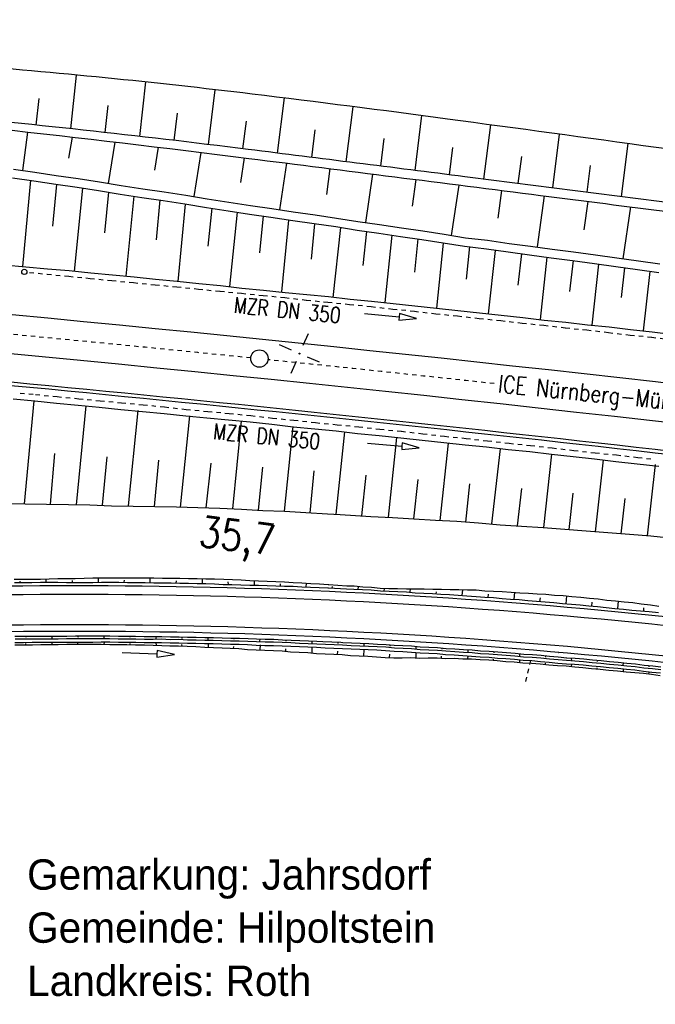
# Model space of a CAD drawing. Extents: x 0 to 1135, y 0 to 420.
# Tile 33 of 84: x 827 to 900, y 65 to 179. Entities that reach past the tile are written whole.
import ezdxf

# ---------------------------------------------------------------- set-up
doc = ezdxf.new("R2010")
doc.units = 0
doc.header["$LTSCALE"] = 2
doc.header["$MEASUREMENT"] = 0
for name, pattern in [('ACAD_ISO03W100', [0.5, 0.25, -0.25]), ('ACAD_ISO10W100W', [0.5, 0.25, -0.25]), ('AUSGEZOGEN', [0])]:
    doc.linetypes.add(name, pattern=pattern)
doc.layers.get('0').update_dxf_attribs({"color": 8, "linetype": 'AUSGEZOGEN'})
for name, color, linetype in [('Bahnachse', 7, 'CONTINUOUS'), ('BOESCHG', 8, 'AUSGEZOGEN'), ('Boeschung', 15, 'CONTINUOUS'), ('Dränagesystem', 15, 'CONTINUOUS'), ('FBRTOP', 8, 'AUSGEZOGEN'), ('Gleisachsen', 7, 'CONTINUOUS'), ('Kabelanlagen', 15, 'CONTINUOUS'), ('NETZ', 250, 'AUSGEZOGEN'), ('SCHRIFT', 8, 'AUSGEZOGEN'), ('Tiefenentwässerung', 15, 'CONTINUOUS'), ('Wegboeschungen', 15, 'CONTINUOUS'), ('Wege', 15, 'CONTINUOUS')]:
    doc.layers.add(name, color=color, linetype=linetype)
doc.styles.add('ROMANS', font='romans.shx', dxfattribs={"width": 0.8})
doc.styles.add('UNIR-H', font='unir_h.shx', dxfattribs={"width": 0.8})

# ---------------------------------------------------------------- blocks, each defined once
blk = doc.blocks.new('IKR')
at = {"color": 0}
for p, q in [((0, 1), (0, 2.5)), ((-2.5, 0), (-1, 0)), ((1, 0), (2.5, 0)), ((0, -2.5), (0, -1))]:
    blk.add_line(p, q, dxfattribs=at)
blk.add_circle((0, 0), 0.05, dxfattribs=at)
blk.add_point((0, 0), dxfattribs=at)

msp = doc.modelspace()

# ---------------------------------------------------------------- linework, layer by layer
at = {"layer": 'Bahnachse', "linetype": 'Continuous'}
msp.add_circle((854.19, 139.94), 1, dxfattribs=at)
at = {"layer": 'Bahnachse', "linetype": 'ACAD_ISO10W100W'}
for start, end in [(84.17344, 85.54792), (83.77741, 84.1454)]:
    msp.add_arc((438.49, -3923.89), 4085, start, end, dxfattribs=at)
at = {"layer": 'BOESCHG'}
for p, q in [((833.06, 172.63), (832.4, 166.43)), ((841.06, 171.83), (840.35, 165.55)), ((849.06, 170.94), (848.29, 164.62)), ((828.74, 169.93), (828.42, 166.86)), ((857.03, 169.98), (856.23, 163.63)), ((836.72, 169.12), (836.37, 166)), ((844.69, 168.24), (844.32, 165.09)), ((864.97, 168.98), (864.17, 162.63)), ((852.66, 167.3), (852.26, 164.13)), ((872.9, 167.95), (872.11, 161.63)), ((860.6, 166.31), (860.2, 163.13)), ((880.83, 166.88), (880.04, 160.63)), ((888.76, 165.8), (887.98, 159.62)), ((868.54, 165.3), (868.14, 162.13)), ((896.69, 164.72), (895.91, 158.61)), ((876.47, 164.27), (876.07, 161.13)), ((884.4, 163.23), (884.01, 160.13)), ((892.34, 162.19), (891.95, 159.12))]:
    msp.add_line(p, q, dxfattribs=at)
for points in [[(428.42, 181.59, 0.027747), (430.78, 181.47, 0.006116), (434.93, 181.56, 0.002194), (446.49, 181.98, 0.001893), (476.88, 183.35, -0.001976), (505.99, 184.65, -0.004119), (526.14, 185.31, -0.003018), (553.64, 185.81, -0.0129), (589.11, 185.33, -0.016407), (616.92, 183.32, -0.000184), (634.87, 181.43, 0.000162), (655.25, 179.27, 0.00008), (700.78, 174.48, 0.000977), (704.51, 174.09, 0.012564), (707.61, 173.86, 0.001917), (727.97, 172.91, 0.004246), (740.14, 172.49, -0.003572), (754.6, 172.01, -0.012737), (794.65, 169.38, -0.008712), (852.97, 163.02, -0.000174), (886.62, 158.75, -0.000196), (916.5, 154.93, -0.000844), (950, 150.58, 0.006348)], [(950, 157.04, 0.003823), (923.97, 160.92, 0.001542), (875.89, 167.55, 0.003293), (853.35, 170.43, 0.010597), (819.43, 173.82, 0.005111), (748.93, 178.63, 0.007111), (718.72, 179.96, -0.014397)], [(950, 151.68, 0.000626), (916.64, 155.98, 0.000244), (877.89, 160.9, 0.000378), (852.89, 164.05, 0.007995), (814.83, 168.2, 0.00506), (754.54, 173.17, 0.001599), (738.36, 174.29, 0.002639)]]:
    msp.add_lwpolyline(points, format="xyb", dxfattribs=at)
at = {"layer": 'Boeschung', "linetype": 'Continuous'}
for points in [[(826.9, 161.61), (827.5, 166.05)], [(832.58, 165.48), (832.19, 163.04)], [(836.79, 160.13), (837.55, 164.9)], [(842.52, 164.31), (842.1, 161.67)], [(846.68, 158.61), (847.49, 163.71)], [(852.45, 163.09), (852, 160.24)], [(856.56, 157.08), (857.36, 162.46)], [(825.82, 161.78), (828.29, 161.44), (830.76, 161.04), (833.29, 160.69), (835.76, 160.3), (838.23, 159.9), (840.74, 159.5), (843.22, 159.16), (845.69, 158.77), (848.16, 158.37), (850.68, 157.97), (853.15, 157.58), (855.62, 157.23), (858.09, 156.84), (860.62, 156.49), (863.09, 156.14), (865.56, 155.75), (868.04, 155.4), (870.56, 155), (873.03, 154.66), (875.5, 154.27), (877.97, 153.87), (880.51, 153.57), (882.98, 153.22), (885.46, 152.88), (887.94, 152.54), (890.42, 152.24), (892.95, 151.89), (895.42, 151.55), (897.9, 151.2), (900.38, 150.86)], [(862.32, 161.84), (861.91, 158.86)], [(825.71, 160.79), (828.19, 160.44), (830.7, 160.04), (833.18, 159.7), (835.65, 159.3), (838.12, 158.91), (840.64, 158.51), (843.11, 158.16), (845.58, 157.77), (848.1, 157.37), (850.57, 156.97), (853.04, 156.58), (855.51, 156.24), (858.03, 155.84), (860.51, 155.49), (862.99, 155.15), (865.45, 154.75), (867.98, 154.4), (870.45, 154.01), (872.93, 153.66), (875.39, 153.27), (877.86, 152.88), (880.4, 152.57), (882.87, 152.23), (885.35, 151.89), (887.83, 151.54), (890.31, 151.25), (892.84, 150.89), (895.31, 150.55), (897.79, 150.21), (900.27, 149.86)], [(826.91, 150.54), (827.84, 160.5)], [(866.45, 155.61), (867.29, 161.2)], [(872.25, 160.58), (871.81, 157.49)], [(830.8, 160.02), (830.33, 155.19)], [(832.85, 150.01), (833.82, 159.59)], [(836.78, 159.12), (836.34, 154.43)], [(876.34, 154.13), (877.21, 159.94)], [(882.12, 159.32), (881.67, 156.12)], [(838.83, 149.43), (839.75, 158.65)], [(842.72, 158.23), (842.29, 153.64)], [(886.26, 152.8), (887.08, 158.69)], [(892.05, 158.06), (891.59, 154.79)], [(844.81, 148.83), (845.68, 157.75)], [(848.69, 157.27), (848.25, 152.89)], [(850.79, 148.23), (851.65, 156.8)], [(896.16, 151.43), (897.01, 157.42)], [(854.63, 156.38), (854.2, 152.14)], [(856.77, 147.63), (857.59, 155.91)], [(860.56, 155.48), (860.16, 151.4)], [(862.7, 146.99), (863.58, 155.05)], [(866.54, 154.58), (866.12, 150.65)], [(868.68, 146.39), (869.51, 154.16)], [(872.48, 153.73), (872.07, 149.9)], [(874.65, 145.74), (875.44, 153.26)], [(878.41, 152.84), (878.02, 149.1)], [(880.62, 145.09), (881.43, 152.41)], [(884.41, 152.03), (883.99, 148.41)], [(886.6, 144.45), (887.38, 151.61)], [(890.36, 151.24), (889.94, 147.66)], [(824.77, 150.76), (827.26, 150.51), (829.75, 150.27), (832.25, 150.07), (834.75, 149.83), (837.24, 149.58), (839.73, 149.34), (842.22, 149.09), (844.72, 148.84), (847.21, 148.6), (849.7, 148.35), (852.18, 148.06), (854.68, 147.81), (857.17, 147.57), (859.66, 147.32), (862.15, 147.08), (864.64, 146.78), (867.13, 146.54), (869.62, 146.29), (872.11, 146), (874.6, 145.75), (877.09, 145.46), (879.58, 145.21), (882.06, 144.92), (884.56, 144.67), (887.04, 144.38), (889.53, 144.13), (892.02, 143.84), (894.51, 143.59), (896.99, 143.29), (899.48, 143), (901.96, 142.71)], [(892.57, 143.8), (893.33, 150.82)], [(896.3, 150.39), (895.91, 146.99)], [(898.48, 143.12), (899.27, 149.97)], [(825.8, 135.3), (828.29, 135.06), (830.78, 134.81), (833.28, 134.57), (835.72, 134.33), (838.21, 134.08), (840.7, 133.84), (843.2, 133.59), (845.69, 133.35), (848.13, 133.11), (850.62, 132.87), (853.12, 132.62), (855.61, 132.37), (858.09, 132.08), (860.59, 131.83), (863.03, 131.6), (865.51, 131.3), (868.01, 131.06), (870.5, 130.81), (872.98, 130.52), (875.47, 130.27), (877.91, 129.98), (880.4, 129.74), (882.89, 129.44), (885.38, 129.2), (887.86, 128.9), (890.36, 128.66), (892.84, 128.36), (895.28, 128.08), (897.76, 127.78), (900.25, 127.54)], [(828.19, 135.07), (827.06, 123.2)], [(834.17, 134.48), (833.06, 123.06)], [(840.16, 133.93), (839.07, 122.96)], [(846.14, 133.33), (845.07, 122.81)], [(852.07, 132.74), (851.07, 122.62)], [(858.04, 132.09), (857.04, 122.32)], [(864.02, 131.49), (863.01, 121.98)], [(870, 130.84), (869.03, 121.63)], [(875.97, 130.19), (875, 121.28)], [(881.94, 129.54), (880.97, 120.89)], [(830.08, 123.13), (830.61, 128.97)], [(836.09, 123.03), (836.63, 128.62)], [(887.86, 128.9), (886.97, 120.44)], [(842.1, 122.88), (842.59, 128.22)], [(848.05, 122.74), (848.61, 127.87)], [(854.08, 122.44), (854.57, 127.43)], [(893.84, 128.24), (892.92, 119.95)], [(899.82, 127.7), (898.92, 119.49)], [(860.05, 122.15), (860.52, 126.98)], [(866.02, 121.8), (866.52, 126.48)], [(871.99, 121.46), (872.51, 125.98)], [(878.01, 121.06), (878.46, 125.49)], [(883.97, 120.66), (884.45, 124.94)], [(889.92, 120.22), (890.39, 124.4)], [(895.92, 119.72), (896.37, 123.8)], [(824.63, 123.24), (827.16, 123.19), (829.63, 123.15), (832.16, 123.1), (834.63, 123.06), (837.15, 122.96), (839.62, 122.92), (842.14, 122.88), (844.62, 122.84), (847.09, 122.75), (849.61, 122.7), (852.12, 122.55), (854.58, 122.41), (857.09, 122.32), (859.55, 122.18), (862.06, 122.03), (863.52, 121.95)], [(863.51, 121.94), (867.03, 121.74), (869.54, 121.6), (871.99, 121.46), (874.5, 121.31), (876.96, 121.17), (879.46, 120.98), (881.96, 120.78), (884.41, 120.59), (886.92, 120.45), (889.42, 120.25), (891.87, 120.06), (894.37, 119.87), (896.87, 119.67), (899.32, 119.48), (901.82, 119.24)]]:
    msp.add_lwpolyline(points, dxfattribs=at)
at = {"layer": 'Dränagesystem', "linetype": 'ACAD_ISO03W100'}
msp.add_line((885.44, 105.13), (884.81, 102.46), dxfattribs=at)
at = {"layer": 'FBRTOP', "const_width": 0.5}
for points in [[(88.01, 187.53, 0), (104.84, 188.97, 0), (166.44, 194.27, -0.000002), (228.71, 199.62, 0.000002), (290.98, 204.97, 0.000001), (321.65, 207.61, 0.000001), (340.8, 209.25, 0.000002), (353.25, 210.32, -0.000001), (365.71, 211.39, -0.000007)], [(87.67, 191.51, 0), (104.5, 192.96, 0), (166.1, 198.25, -0.000002), (228.37, 203.61, 0.000002), (290.64, 208.96, 0.000001), (321.31, 211.59, 0.000001), (340.45, 213.24, 0.000002), (352.91, 214.31, -0.000001), (365.36, 215.38, -0.000007)], [(377.82, 216.45, 0.000001), (390.27, 217.52, 0.000044)], [(378.16, 212.46, 0.000001), (390.61, 213.53, 0.000044)]]:
    msp.add_lwpolyline(points, format="xyb", dxfattribs=at)
at = {"layer": 'Gleisachsen', "linetype": 'Continuous'}
for radius, start, end in [(4082.75, 83.08134, 91.02721), (4087.25, 83.05345, 86.77254)]:
    msp.add_arc((438.49, -3923.89), radius, start, end, dxfattribs=at)
at = {"layer": 'Kabelanlagen', "linetype": 'Continuous'}
for radius, start, end in [(4079.5, 82.79701, 84.77166), (4079.1, 82.7963, 84.77165)]:
    msp.add_arc((438.49, -3923.89), radius, start, end, dxfattribs=at)
at = {"layer": 'Tiefenentwässerung', "linetype": 'ACAD_ISO03W100'}
for points in [[(827.68, 149.87), (829.71, 149.67), (832.2, 149.42), (834.69, 149.18), (837.19, 148.93), (839.68, 148.69), (842.17, 148.44), (844.66, 148.2), (847.15, 147.95), (849.65, 147.7), (852.14, 147.46), (854.63, 147.21), (857.12, 146.97), (859.61, 146.67), (862.1, 146.43), (864.59, 146.18), (867.09, 145.94), (869.57, 145.64), (872.06, 145.4), (874.55, 145.1), (877.04, 144.86), (879.53, 144.56), (882.02, 144.32), (884.5, 144.02), (886.99, 143.78), (889.48, 143.48), (891.97, 143.23), (894.46, 142.94), (896.94, 142.65), (899.43, 142.4), (901.37, 142.17)], [(826.6, 135.96), (828.37, 135.79), (830.86, 135.55), (833.35, 135.31), (835.84, 135.07), (838.28, 134.84), (840.77, 134.6), (843.26, 134.36), (845.74, 134.07), (848.23, 133.84), (850.72, 133.6), (853.21, 133.36), (855.69, 133.07), (858.18, 132.83), (860.66, 132.55), (863.15, 132.31), (865.64, 132.07), (868.07, 131.79), (870.56, 131.55), (873.05, 131.26), (875.53, 130.97), (878.02, 130.73), (880.5, 130.45), (882.99, 130.16), (885.47, 129.92), (887.96, 129.63), (890.44, 129.34), (892.93, 129.06), (895.36, 128.82), (897.85, 128.53), (899.74, 128.31)]]:
    msp.add_lwpolyline(points, dxfattribs=at)
at = {"layer": 'Tiefenentwässerung', "linetype": 'Continuous'}
for points in [[(866.33, 145.12), (870.31, 144.75), (870.27, 144.35), (872.3, 144.56), (870.35, 145.15), (870.31, 144.75)], [(866.65, 130.19), (870.63, 129.82), (870.6, 129.43), (872.62, 129.64), (870.67, 130.22), (870.63, 129.82)]]:
    msp.add_lwpolyline(points, dxfattribs=at)
msp.add_circle((827.08, 149.93), 0.3, dxfattribs=at)
at = {"layer": 'Wegboeschungen', "linetype": 'Continuous'}
for p, q in [((862.18, 113.89), (864.28, 113.74)), ((862.59, 113.47), (862.61, 113.66)), ((862.14, 113.49), (864.24, 113.39)), ((861.5, 107.32), (863.6, 107.22)), ((863.25, 107.24), (863.24, 107.09))]:
    msp.add_line(p, q, dxfattribs=at)
for points in [[(825.92, 114.5), (826.92, 114.5), (827.93, 114.51), (828.93, 114.51), (829.94, 114.52), (830.95, 114.57), (831.95, 114.57), (832.96, 114.58), (833.97, 114.63), (834.97, 114.64), (835.98, 114.64), (836.98, 114.65), (837.99, 114.65), (838.99, 114.65), (840, 114.66), (841, 114.66), (842.01, 114.67), (843.01, 114.62), (844.02, 114.63), (845.02, 114.63), (846.02, 114.58), (847.03, 114.59), (848.03, 114.54), (849.03, 114.55), (850.08, 114.5), (851.08, 114.45), (852.08, 114.41), (853.08, 114.36), (854.08, 114.31), (855.08, 114.27), (856.08, 114.22), (857.08, 114.18), (858.08, 114.13), (859.08, 114.09), (860.13, 113.99), (861.13, 113.94), (862.13, 113.9), (862.18, 113.89)], [(825.93, 114.1), (826.94, 114.1), (827.94, 114.1), (828.95, 114.16), (829.96, 114.16), (830.96, 114.17), (831.96, 114.12), (832.97, 114.13), (833.97, 114.13), (834.98, 114.13), (835.98, 114.14), (836.99, 114.14), (837.99, 114.15), (838.99, 114.1), (840, 114.11), (841, 114.11), (842, 114.06), (843.01, 114.07), (844.01, 114.07), (845.01, 114.03), (846.02, 114.03), (847.02, 113.99), (848.02, 113.99), (849.02, 113.94), (850.02, 113.9), (851.03, 113.9), (852.03, 113.86), (853.08, 113.81), (854.08, 113.81), (855.08, 113.77), (856.09, 113.72), (857.09, 113.68), (858.09, 113.68), (859.09, 113.63), (860.09, 113.59), (861.09, 113.54), (862.09, 113.5), (862.14, 113.49)], [(826.64, 114.13), (826.6, 114.28)], [(829.6, 114.15), (829.59, 114.55)], [(832.62, 114.16), (832.64, 114.36)], [(835.63, 114.12), (835.63, 114.62)], [(838.59, 114.14), (838.62, 114.39)], [(841.6, 114.1), (841.61, 114.65)], [(844.61, 114.02), (844.64, 114.31)], [(847.62, 113.98), (847.63, 114.58)], [(850.63, 113.89), (850.6, 114.2)], [(853.63, 113.8), (853.63, 114.36)], [(856.64, 113.72), (856.61, 113.97)], [(859.59, 113.59), (859.63, 114.03)], [(864.28, 113.74), (865.13, 113.71), (866.12, 113.61), (867.12, 113.57), (868.12, 113.47), (869.12, 113.43), (870.12, 113.43), (871.17, 113.38), (872.18, 113.39), (873.18, 113.39), (874.18, 113.34), (875.19, 113.35), (876.19, 113.3), (877.19, 113.31), (878.19, 113.26), (879.2, 113.27), (880.19, 113.17), (881.2, 113.13), (882.2, 113.08), (883.24, 112.98), (884.24, 112.93), (885.24, 112.89), (886.24, 112.79), (887.24, 112.75), (888.23, 112.65), (889.23, 112.61), (890.23, 112.51), (891.27, 112.41), (892.27, 112.32), (893.27, 112.22), (894.26, 112.08), (895.25, 111.98), (896.25, 111.89), (897.24, 111.79), (898.23, 111.64), (899.28, 111.54), (900.27, 111.4)], [(865.59, 113.31), (865.62, 113.66)], [(864.24, 113.39), (865.09, 113.36), (866.09, 113.32), (867.09, 113.27), (868.14, 113.17), (869.14, 113.12), (870.14, 113.08), (871.14, 113.03), (872.14, 112.94), (873.14, 112.89), (874.14, 112.85), (875.13, 112.75), (876.13, 112.71), (877.13, 112.66), (878.13, 112.57), (879.18, 112.51), (880.17, 112.42), (881.17, 112.37), (882.17, 112.28), (883.16, 112.18), (884.16, 112.14), (885.16, 112.04), (886.16, 111.95), (887.16, 111.9), (888.15, 111.81), (889.15, 111.71), (890.19, 111.61), (891.19, 111.52), (892.18, 111.42), (893.18, 111.33), (894.17, 111.23), (895.17, 111.13), (896.17, 111.04), (897.16, 110.94), (898.16, 110.85), (899.15, 110.75), (900.2, 110.65)], [(868.59, 113.18), (868.61, 113.33)], [(871.59, 112.99), (871.63, 113.39)], [(874.58, 112.8), (874.61, 113.05)], [(877.58, 112.62), (877.64, 113.26)], [(880.57, 112.38), (880.61, 112.78)], [(883.56, 112.15), (883.64, 112.99)], [(889.55, 111.67), (889.63, 112.57)], [(886.55, 111.91), (886.6, 112.36)], [(892.53, 111.39), (892.58, 111.83)], [(895.52, 111.1), (895.6, 111.95)], [(898.51, 110.82), (898.54, 111.21)], [(825.99, 107.91), (827, 107.92), (828, 107.92), (828.96, 107.93), (829.96, 107.93), (830.97, 107.94), (831.97, 107.94), (832.98, 107.95), (833.93, 107.95), (834.94, 107.96), (835.94, 107.96), (836.95, 107.97), (837.95, 107.92), (838.95, 107.93), (839.91, 107.94), (840.91, 107.89), (841.91, 107.89), (842.92, 107.9), (843.92, 107.85), (844.92, 107.86), (845.88, 107.82), (846.88, 107.82), (847.88, 107.77), (848.89, 107.78), (849.89, 107.73), (850.89, 107.69), (851.89, 107.69), (852.89, 107.65), (853.84, 107.61), (854.84, 107.56), (855.85, 107.56), (856.85, 107.52), (857.85, 107.47), (858.85, 107.43), (859.85, 107.38), (860.8, 107.34), (861.5, 107.32)], [(827.25, 107.94), (827.24, 107.79)], [(830.27, 107.95), (830.24, 107.66)], [(833.23, 107.97), (833.27, 107.82)], [(836.24, 107.93), (836.26, 107.63)], [(839.26, 107.95), (839.24, 107.8)], [(842.27, 107.91), (842.24, 107.61)], [(825.97, 107.21), (826.98, 107.21), (827.98, 107.22), (828.99, 107.22), (830, 107.23), (830.95, 107.24), (831.96, 107.24), (832.96, 107.24), (833.97, 107.25), (834.97, 107.25), (835.93, 107.26), (836.93, 107.27), (837.93, 107.22), (838.94, 107.22), (839.94, 107.23), (840.89, 107.19), (841.9, 107.19), (842.9, 107.2), (843.9, 107.15), (844.91, 107.16), (845.91, 107.11), (846.86, 107.12), (847.86, 107.07), (848.87, 107.08), (849.87, 107.03), (850.87, 106.99), (851.87, 106.99), (852.82, 106.95), (853.83, 106.9), (854.83, 106.86), (855.83, 106.86), (856.83, 106.82), (857.83, 106.77), (858.83, 106.73), (859.78, 106.69), (860.78, 106.64), (861.78, 106.59), (862.78, 106.55), (863.78, 106.5), (864.78, 106.46), (865.78, 106.41), (866.73, 106.37), (867.73, 106.33), (868.74, 106.28), (869.73, 106.19), (870.73, 106.14), (871.73, 106.09), (872.73, 106), (873.73, 105.95), (874.68, 105.91), (875.67, 105.82), (876.67, 105.77), (877.67, 105.68), (878.67, 105.63), (879.66, 105.54), (880.67, 105.49), (881.66, 105.4), (882.61, 105.35), (883.61, 105.26), (884.6, 105.16), (885.6, 105.12), (886.6, 105.02), (887.59, 104.93), (888.59, 104.83), (889.59, 104.74), (890.54, 104.7), (891.53, 104.6), (892.53, 104.51), (893.52, 104.41), (894.52, 104.31), (895.51, 104.22), (896.51, 104.12), (897.5, 104.03), (898.5, 103.88), (899.44, 103.79), (900.44, 103.7)], [(826, 106.91), (827, 106.91), (828.01, 106.91), (828.97, 106.97), (829.97, 106.98), (830.98, 106.98), (831.98, 106.99), (832.99, 106.99)], [(826.01, 107.61), (826.97, 107.62), (827.97, 107.62), (828.98, 107.63), (829.98, 107.63), (830.99, 107.63), (831.94, 107.64), (832.95, 107.65), (833.95, 107.65), (834.96, 107.66), (835.96, 107.66), (836.92, 107.67), (837.92, 107.62), (838.92, 107.63), (839.93, 107.63), (840.93, 107.59), (841.94, 107.59), (842.89, 107.6), (843.89, 107.55), (844.9, 107.56), (845.9, 107.51), (846.9, 107.52), (847.9, 107.47), (848.86, 107.48), (849.86, 107.43), (850.86, 107.39), (851.86, 107.39), (852.86, 107.35), (853.86, 107.3), (854.86, 107.26), (855.82, 107.27), (856.82, 107.22), (857.82, 107.18), (858.82, 107.13), (859.82, 107.08), (860.82, 107.04), (861.82, 106.99), (862.82, 106.95), (863.77, 106.91), (864.77, 106.86), (865.77, 106.82), (866.77, 106.77), (867.77, 106.72), (868.77, 106.68), (869.77, 106.58), (870.77, 106.54), (871.72, 106.5), (872.72, 106.4), (873.72, 106.36), (874.72, 106.31), (875.71, 106.22), (876.71, 106.17), (877.71, 106.07), (878.71, 106.03), (879.7, 105.93), (880.65, 105.89), (881.65, 105.8), (882.65, 105.75), (883.65, 105.66), (884.64, 105.56), (885.64, 105.52), (886.64, 105.42), (887.63, 105.33), (888.63, 105.23), (889.62, 105.14), (890.57, 105.09), (891.57, 105), (892.56, 104.9), (893.56, 104.81), (894.56, 104.71), (895.55, 104.62), (896.55, 104.52), (897.54, 104.43), (898.53, 104.28), (899.53, 104.19), (900.47, 104.1)], [(827.25, 106.94), (827.27, 107.09)], [(830.25, 107.25), (830.27, 106.95)], [(832.94, 107), (833.94, 107), (834.95, 107), (835.95, 107.01), (836.95, 106.96), (837.91, 106.97), (838.91, 106.98), (839.91, 106.93), (840.92, 106.93), (841.92, 106.89), (842.92, 106.84), (843.87, 106.8), (844.87, 106.81), (845.87, 106.76), (846.87, 106.72), (847.88, 106.67), (848.88, 106.62), (849.88, 106.58), (850.83, 106.54), (851.83, 106.49), (852.82, 106.4), (853.82, 106.35), (854.82, 106.31), (855.82, 106.26), (856.82, 106.22), (857.77, 106.12), (858.77, 106.08), (859.77, 106.03), (860.77, 105.94), (861.77, 105.89), (862.77, 105.85), (863.72, 105.81), (864.71, 105.71), (865.71, 105.67), (866.71, 105.62), (867.71, 105.53), (868.71, 105.48), (869.71, 105.43), (870.66, 105.44), (871.67, 105.45), (872.67, 105.4), (873.67, 105.41), (874.68, 105.41), (875.68, 105.36), (876.64, 105.37), (877.64, 105.33), (878.64, 105.33), (879.64, 105.24), (880.64, 105.19), (881.63, 105.1), (882.63, 105), (883.58, 104.96), (884.57, 104.86), (885.57, 104.82), (886.57, 104.72), (887.57, 104.63), (888.56, 104.53), (889.56, 104.49), (890.56, 104.39), (891.5, 104.3), (892.5, 104.21), (893.49, 104.11), (894.49, 104.02), (895.48, 103.92), (896.48, 103.83), (897.48, 103.73), (898.47, 103.64), (899.42, 103.54), (900.41, 103.4)], [(833.24, 106.97), (833.25, 107.12)], [(836.27, 107.23), (836.25, 106.98)], [(839.27, 106.99), (839.28, 107.09)], [(842.25, 107.21), (842.27, 106.86)], [(845.22, 107.83), (845.26, 107.67)], [(845.27, 106.77), (845.24, 106.97)], [(848.23, 107.79), (848.25, 107.49)], [(848.27, 107.08), (848.27, 106.63)], [(851.22, 106.5), (851.25, 106.75)], [(851.24, 107.7), (851.23, 107.56)], [(854.25, 107.62), (854.22, 107.32)], [(854.28, 106.91), (854.23, 106.36)], [(857.25, 107.48), (857.23, 107.33)], [(860.25, 107.39), (860.22, 107.1)], [(863.6, 107.22), (863.8, 107.21), (864.8, 107.16), (865.8, 107.11), (866.8, 107.07), (867.8, 107.02), (868.8, 106.98), (869.75, 106.89), (870.75, 106.84), (871.75, 106.8), (872.74, 106.7), (873.74, 106.66), (874.74, 106.61), (875.74, 106.51), (876.74, 106.47), (877.74, 106.37), (878.74, 106.33), (879.68, 106.24), (880.68, 106.19), (881.68, 106.1), (882.68, 106.05), (883.67, 105.96), (884.67, 105.86), (885.67, 105.82), (886.67, 105.72), (887.66, 105.62), (888.66, 105.53), (889.65, 105.43)], [(866.25, 107.07), (866.22, 106.77)], [(869.25, 106.93), (869.24, 106.79)], [(872.25, 106.75), (872.22, 106.45)], [(838.38, 106.04), (842.38, 105.88), (842.36, 105.49), (844.38, 105.81), (842.4, 106.28), (842.38, 105.88)], [(857.22, 106.18), (857.25, 106.48)], [(860.23, 106.69), (860.22, 105.99)], [(863.21, 105.8), (863.25, 106.2)], [(866.23, 106.37), (866.21, 105.62)], [(869.21, 105.48), (869.24, 105.83)], [(872.23, 106.05), (872.22, 105.44)], [(875.18, 105.36), (875.2, 105.61)], [(875.24, 106.56), (875.23, 106.41)], [(878.22, 105.67), (878.19, 105.33)], [(878.24, 106.38), (878.21, 106.08)], [(881.23, 106.14), (881.22, 105.99)], [(884.17, 105.91), (884.19, 105.6)], [(887.16, 105.67), (887.2, 105.52)], [(881.18, 105.14), (881.2, 105.29)], [(884.2, 105.2), (884.18, 104.9)], [(887.17, 104.67), (887.18, 104.82)], [(889.6, 105.44), (890.6, 105.39), (891.6, 105.3), (892.59, 105.2), (893.59, 105.11), (894.58, 105.01), (895.58, 104.92), (896.58, 104.82), (897.57, 104.73), (898.56, 104.58), (899.56, 104.49), (900.5, 104.39)], [(890.15, 105.39), (890.17, 105.08)], [(890.18, 104.68), (890.16, 104.43)], [(893.14, 105.15), (893.13, 105)], [(896.13, 104.86), (896.1, 104.57)], [(899.11, 104.53), (899.1, 104.38)], [(893.15, 104.14), (893.16, 104.29)], [(896.16, 104.16), (896.13, 103.86)], [(899.12, 103.57), (899.13, 103.72)]]:
    msp.add_lwpolyline(points, dxfattribs=at)
at = {"layer": 'Wege', "linetype": 'Continuous'}
msp.add_lwpolyline([(888.65, 106.03), (888.7, 106.03)], dxfattribs=at)
msp.add_lwpolyline([(888.65, 106.03), (888.7, 106.03)], dxfattribs=at)
for radius, start in [(652.75, 79.64597), (651.75, 79.62991), (648.25, 79.57329), (647.5, 79.56108)]:
    msp.add_arc((832.68, -539.02), radius, start, 90.67813, dxfattribs=at)

# ---------------------------------------------------------------- block references
at = {"layer": 'NETZ', "rotation": 156.5331}
msp.add_blockref('IKR', (858.81, 140.51), dxfattribs=at)

# ---------------------------------------------------------------- texts
at = {"layer": 'Bahnachse', "linetype": 'Continuous', "style": 'ROMANS', "oblique": 0, "width": 0.8337}
msp.add_text('35,7', height=3.5, rotation=352.9417, dxfattribs=at).set_placement((847.08, 118.32))
at = {"layer": 'SCHRIFT', "style": 'ROMANS', "width": 0.8}
msp.add_text('ICE Nürnberg-München', height=2, rotation=354.2175, dxfattribs=at).set_placement((881.66, 136.06))
at = {"layer": 'SCHRIFT', "style": 'UNIR-H'}
for s, p in [('Gemarkung: Jahrsdorf', (827.4, 78.69)), ('Gemeinde: Hilpoltstein', (827.4, 72.57)), ('Landkreis: Roth', (827.4, 66.44))]:
    msp.add_text(s, height=3.5, dxfattribs=at).set_placement(p)
at = {"layer": 'Tiefenentwässerung', "linetype": 'Continuous', "style": 'ROMANS', "oblique": 360, "width": 0.8}
for p in [(851.19, 145.23), (848.81, 130.67)]:
    msp.add_text('MZR DN 350', height=1.8, rotation=354.3216, dxfattribs=at).set_placement(p)

doc.saveas('drawing.dxf')
